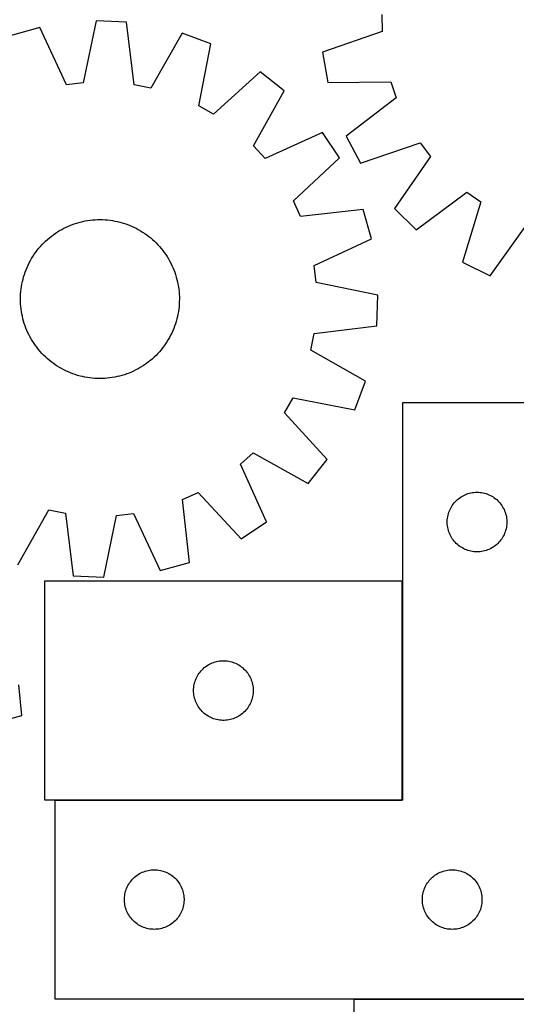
# Model space of a CAD drawing. Header units: millimetres. Extents: x 7 to 1493, y 7 to 2993.
# Tile 6 of 15: x 294 to 544, y 2111 to 2606. Entities that reach past the tile are written whole.
import ezdxf

# ---------------------------------------------------------------- set-up
doc = ezdxf.new("R2010")
doc.units = ezdxf.units.MM
doc.layers.add('COMMON', color=5, linetype='CONTINUOUS', true_color=0x0000ff)
doc.layers.add('CUT', color=7, linetype='CONTINUOUS', true_color=0x000000)

msp = doc.modelspace()

# ---------------------------------------------------------------- linework, layer by layer
at = {"layer": 'COMMON'}
for p, q in [((486.397864, 2213.687125), (486.397864, 2323.687125)), ((311.497864, 2213.587124), (486.297863, 2213.587124))]:
    msp.add_line(p, q, dxfattribs=at)
at = {"layer": 'CUT'}
for p, q in [((476.058755, 2608.955542), (476.18871, 2600.382183)), ((303.841829, 2602.400347), (289.026058, 2598.250232)), ((317.248165, 2573.603734), (303.841829, 2602.400347)), ((332.188766, 2605.704436), (325.76485, 2574.59643)), ((347.561858, 2605.073104), (332.188766, 2605.704436)), ((351.413399, 2573.543112), (347.561858, 2605.073104)), ((375.542417, 2599.455795), (359.820007, 2571.855422)), ((389.968004, 2594.104816), (375.542417, 2599.455795)), ((476.18871, 2600.382183), (446.188378, 2589.94404)), ((383.887733, 2562.92782), (389.968004, 2594.104816)), ((446.188378, 2589.94404), (448.825334, 2574.785642)), ((414.843253, 2580.115969), (391.361368, 2558.724946)), ((426.909258, 2570.569134), (414.843253, 2580.115969)), ((325.76485, 2574.59643), (317.248165, 2573.603734)), ((359.820007, 2571.855422), (351.413399, 2573.543112)), ((448.825334, 2574.785642), (480.588221, 2575.091833)), ((480.588221, 2575.091833), (483.36113, 2566.978243)), ((411.492355, 2542.796956), (426.909258, 2570.569134)), ((483.36113, 2566.978243), (458.054682, 2547.780366)), ((391.361368, 2558.724946), (383.887733, 2562.92782)), ((446.244234, 2549.578075), (417.301445, 2536.490305)), ((454.769553, 2536.769895), (446.244234, 2549.578075)), ((458.054682, 2547.780366), (465.246779, 2534.178738)), ((417.301445, 2536.490305), (411.492355, 2542.796956)), ((465.246779, 2534.178738), (495.360461, 2544.285214)), ((495.360461, 2544.285214), (500.504891, 2537.425607)), ((500.504891, 2537.425607), (482.369499, 2511.347219)), ((431.525132, 2515.121069), (454.769553, 2536.769895)), ((493.412724, 2500.633781), (518.929465, 2519.551251)), ((518.929465, 2519.551251), (525.941844, 2514.617093)), ((435.101042, 2507.32798), (431.525132, 2515.121069)), ((525.941844, 2514.617093), (516.752726, 2484.210928)), ((466.671614, 2510.831376), (435.101042, 2507.32798)), ((470.821728, 2496.015604), (466.671614, 2510.831376)), ((482.369499, 2511.347219), (493.412724, 2500.633781)), ((318.318654, 2502.456341), (319.480439, 2502.935154)), ((319.480439, 2502.935154), (320.65669, 2503.377239)), ((320.65669, 2503.377239), (321.846248, 2503.782159)), ((321.846248, 2503.782159), (323.047937, 2504.149514)), ((323.047937, 2504.149514), (324.260572, 2504.478942)), ((324.260572, 2504.478942), (325.482957, 2504.770118)), ((325.482957, 2504.770118), (326.713884, 2505.022753)), ((326.713884, 2505.022753), (327.952139, 2505.2366)), ((327.952139, 2505.2366), (329.196501, 2505.411447)), ((329.196501, 2505.411447), (330.44574, 2505.547121)), ((330.44574, 2505.547121), (331.698625, 2505.643489)), ((331.698625, 2505.643489), (332.953918, 2505.700455)), ((332.953918, 2505.700455), (334.210382, 2505.717963)), ((334.210382, 2505.717963), (335.466775, 2505.695996)), ((335.466775, 2505.695996), (336.721859, 2505.634576)), ((336.721859, 2505.634576), (337.974393, 2505.533763)), ((337.974393, 2505.533763), (339.223144, 2505.393656)), ((339.223144, 2505.393656), (340.466877, 2505.214395)), ((340.466877, 2505.214395), (341.704365, 2504.996155)), ((341.704365, 2504.996155), (342.934388, 2504.739152)), ((342.934388, 2504.739152), (344.155732, 2504.443641)), ((344.155732, 2504.443641), (345.36719, 2504.109912)), ((345.36719, 2504.109912), (346.567568, 2503.738295)), ((346.567568, 2503.738295), (347.755681, 2503.329156)), ((347.755681, 2503.329156), (348.930357, 2502.8829)), ((348.930357, 2502.8829), (350.090435, 2502.399966)), ((530.566091, 2477.434388), (548.988134, 2503.311078)), ((309.679245, 2497.367677), (310.685454, 2498.120373)), ((310.685454, 2498.120373), (311.714809, 2498.84109)), ((311.714809, 2498.84109), (312.766295, 2499.52912)), ((312.766295, 2499.52912), (313.838873, 2500.183782)), ((313.838873, 2500.183782), (314.931486, 2500.80443)), ((314.931486, 2500.80443), (316.043055, 2501.390453)), ((316.043055, 2501.390453), (317.172482, 2501.941271)), ((317.172482, 2501.941271), (318.318654, 2502.456341)), ((350.090435, 2502.399966), (351.234772, 2501.880832)), ((351.234772, 2501.880832), (352.362237, 2501.326009)), ((352.362237, 2501.326009), (353.471719, 2500.736046)), ((353.471719, 2500.736046), (354.562123, 2500.111524)), ((354.562123, 2500.111524), (355.632371, 2499.45306)), ((355.632371, 2499.45306), (356.681409, 2498.761303)), ((356.681409, 2498.761303), (357.7082, 2498.036937)), ((357.7082, 2498.036937), (358.711732, 2497.280676)), ((304.181948, 2492.223698), (305.029294, 2493.151605)), ((305.029294, 2493.151605), (305.905367, 2494.052439)), ((305.905367, 2494.052439), (306.809304, 2494.925311)), ((306.809304, 2494.925311), (307.740213, 2495.769358)), ((307.740213, 2495.769358), (308.697175, 2496.583748)), ((308.697175, 2496.583748), (309.679245, 2497.367677)), ((358.711732, 2497.280676), (359.691014, 2496.493266)), ((359.691014, 2496.493266), (360.645079, 2495.675485)), ((360.645079, 2495.675485), (361.572987, 2494.82814)), ((361.572987, 2494.82814), (362.473821, 2493.952066)), ((362.473821, 2493.952066), (363.346692, 2493.048129)), ((363.346692, 2493.048129), (364.190739, 2492.11722)), ((442.025115, 2482.609268), (470.821728, 2496.015604)), ((300.404374, 2487.21099), (301.09613, 2488.260027)), ((301.09613, 2488.260027), (301.820496, 2489.286819)), ((301.820496, 2489.286819), (302.576757, 2490.29035)), ((302.576757, 2490.29035), (303.364167, 2491.269632)), ((303.364167, 2491.269632), (304.181948, 2492.223698)), ((364.190739, 2492.11722), (365.005129, 2491.160259)), ((365.005129, 2491.160259), (365.789059, 2490.178189)), ((365.789059, 2490.178189), (366.541754, 2489.17198)), ((366.541754, 2489.17198), (367.262472, 2488.142624)), ((367.262472, 2488.142624), (367.950501, 2487.091138)), ((297.457467, 2481.669054), (297.976602, 2482.81339)), ((297.976602, 2482.81339), (298.531424, 2483.940856)), ((298.531424, 2483.940856), (299.121388, 2485.050338)), ((299.121388, 2485.050338), (299.745909, 2486.140741)), ((299.745909, 2486.140741), (300.404374, 2487.21099)), ((367.950501, 2487.091138), (368.605163, 2486.01856)), ((368.605163, 2486.01856), (369.225812, 2484.925947)), ((369.225812, 2484.925947), (369.811834, 2483.814379)), ((369.811834, 2483.814379), (370.362652, 2482.684951)), ((516.752726, 2484.210928), (530.566091, 2477.434388)), ((295.747522, 2476.945809), (296.119139, 2478.146187)), ((296.119139, 2478.146187), (296.528278, 2479.3343)), ((296.528278, 2479.3343), (296.974534, 2480.508975)), ((296.974534, 2480.508975), (297.457467, 2481.669054)), ((370.362652, 2482.684951), (370.877722, 2481.53878)), ((370.877722, 2481.53878), (371.356536, 2480.376995)), ((371.356536, 2480.376995), (371.798621, 2479.200743)), ((371.798621, 2479.200743), (372.20354, 2478.011186)), ((372.20354, 2478.011186), (372.570896, 2476.809496)), ((443.017811, 2474.092583), (442.025115, 2482.609268)), ((294.643039, 2472.045495), (294.861279, 2473.282984)), ((294.861279, 2473.282984), (295.118281, 2474.513007)), ((295.118281, 2474.513007), (295.413793, 2475.73435)), ((295.413793, 2475.73435), (295.747522, 2476.945809)), ((372.570896, 2476.809496), (372.900323, 2475.596861)), ((372.900323, 2475.596861), (373.191499, 2474.374477)), ((373.191499, 2474.374477), (373.444135, 2473.14355)), ((373.444135, 2473.14355), (373.657982, 2471.905294)), ((474.125817, 2467.668667), (443.017811, 2474.092583)), ((294.161437, 2467.045394), (294.222858, 2468.300477)), ((294.222858, 2468.300477), (294.323671, 2469.553012)), ((294.323671, 2469.553012), (294.463777, 2470.801762)), ((294.463777, 2470.801762), (294.643039, 2472.045495)), ((373.657982, 2471.905294), (373.832828, 2470.660933)), ((373.832828, 2470.660933), (373.968503, 2469.411693)), ((373.968503, 2469.411693), (374.06487, 2468.158809)), ((374.06487, 2468.158809), (374.121836, 2466.903515)), ((294.13947, 2465.789), (294.161437, 2467.045394)), ((294.156979, 2464.532537), (294.13947, 2465.789)), ((294.213945, 2463.277244), (294.156979, 2464.532537)), ((294.310312, 2462.024359), (294.213945, 2463.277244)), ((374.055957, 2463.135575), (373.955144, 2461.88304)), ((374.117378, 2464.390658), (374.055957, 2463.135575)), ((374.139344, 2465.647052), (374.117378, 2464.390658)), ((374.121836, 2466.903515), (374.139344, 2465.647052)), ((473.494486, 2452.295575), (474.125817, 2467.668667)), ((294.445986, 2460.775119), (294.310312, 2462.024359)), ((294.620833, 2459.530758), (294.445986, 2460.775119)), ((294.83468, 2458.292502), (294.620833, 2459.530758)), ((295.087316, 2457.061575), (294.83468, 2458.292502)), ((373.417536, 2458.153068), (373.160534, 2456.923045)), ((373.635776, 2459.390557), (373.417536, 2458.153068)), ((373.815038, 2460.63429), (373.635776, 2459.390557)), ((373.955144, 2461.88304), (373.815038, 2460.63429)), ((295.378491, 2455.839191), (295.087316, 2457.061575)), ((295.707919, 2454.626556), (295.378491, 2455.839191)), ((296.075274, 2453.424866), (295.707919, 2454.626556)), ((296.480194, 2452.235309), (296.075274, 2453.424866)), ((372.159676, 2453.289865), (371.750537, 2452.101752)), ((372.531293, 2454.490243), (372.159676, 2453.289865)), ((372.865022, 2455.701702), (372.531293, 2454.490243)), ((373.160534, 2456.923045), (372.865022, 2455.701702)), ((296.922279, 2451.059057), (296.480194, 2452.235309)), ((297.401093, 2449.897272), (296.922279, 2451.059057)), ((297.916163, 2448.751101), (297.401093, 2449.897272)), ((298.466981, 2447.621673), (297.916163, 2448.751101)), ((370.302213, 2448.622662), (369.747391, 2447.495196)), ((370.821347, 2449.766998), (370.302213, 2448.622662)), ((371.304281, 2450.927077), (370.821347, 2449.766998)), ((371.750537, 2452.101752), (371.304281, 2450.927077)), ((440.276803, 2440.037426), (441.964494, 2448.444035)), ((441.964494, 2448.444035), (473.494486, 2452.295575)), ((299.053003, 2446.510105), (298.466981, 2447.621673)), ((299.673652, 2445.417492), (299.053003, 2446.510105)), ((300.328314, 2444.344914), (299.673652, 2445.417492)), ((301.016343, 2443.293428), (300.328314, 2444.344914)), ((301.737061, 2442.264072), (301.016343, 2443.293428)), ((367.182685, 2443.176025), (366.458319, 2442.149233)), ((367.874441, 2444.225062), (367.182685, 2443.176025)), ((368.532905, 2445.295311), (367.874441, 2444.225062)), ((369.157427, 2446.385714), (368.532905, 2445.295311)), ((369.747391, 2447.495196), (369.157427, 2446.385714)), ((302.489756, 2441.257863), (301.737061, 2442.264072)), ((303.273685, 2440.275793), (302.489756, 2441.257863)), ((304.088076, 2439.318832), (303.273685, 2440.275793)), ((304.932123, 2438.387923), (304.088076, 2439.318832)), ((305.804994, 2437.483986), (304.932123, 2438.387923)), ((363.249521, 2438.284447), (362.373448, 2437.383613)), ((364.096867, 2439.212354), (363.249521, 2438.284447)), ((364.914648, 2440.16642), (364.096867, 2439.212354)), ((365.702057, 2441.145702), (364.914648, 2440.16642)), ((366.458319, 2442.149233), (365.702057, 2441.145702)), ((467.877176, 2424.315016), (440.276803, 2440.037426)), ((306.705828, 2436.607912), (305.804994, 2437.483986)), ((307.633736, 2435.760567), (306.705828, 2436.607912)), ((308.587801, 2434.942786), (307.633736, 2435.760567)), ((309.567083, 2434.155376), (308.587801, 2434.942786)), ((310.570615, 2433.399115), (309.567083, 2434.155376)), ((311.597406, 2432.674749), (310.570615, 2433.399115)), ((357.593361, 2433.31568), (356.564006, 2432.594962)), ((358.59957, 2434.068375), (357.593361, 2433.31568)), ((359.58164, 2434.852304), (358.59957, 2434.068375)), ((360.538602, 2435.666694), (359.58164, 2434.852304)), ((361.46951, 2436.510742), (360.538602, 2435.666694)), ((362.373448, 2437.383613), (361.46951, 2436.510742)), ((312.646444, 2431.982992), (311.597406, 2432.674749)), ((313.716692, 2431.324528), (312.646444, 2431.982992)), ((314.807095, 2430.700006), (313.716692, 2431.324528)), ((315.916577, 2430.110043), (314.807095, 2430.700006)), ((317.044043, 2429.55522), (315.916577, 2430.110043)), ((318.18838, 2429.036086), (317.044043, 2429.55522)), ((319.348458, 2428.553153), (318.18838, 2429.036086)), ((320.523134, 2428.106896), (319.348458, 2428.553153)), ((348.798376, 2428.500898), (347.622124, 2428.058813)), ((349.960161, 2428.979711), (348.798376, 2428.500898)), ((351.106333, 2429.494781), (349.960161, 2428.979711)), ((352.23576, 2430.045599), (351.106333, 2429.494781)), ((353.347329, 2430.631622), (352.23576, 2430.045599)), ((354.439941, 2431.25227), (353.347329, 2430.631622)), ((355.51252, 2431.906932), (354.439941, 2431.25227)), ((356.564006, 2432.594962), (355.51252, 2431.906932)), ((321.711246, 2427.697758), (320.523134, 2428.106896)), ((322.911625, 2427.32614), (321.711246, 2427.697758)), ((324.123083, 2426.992411), (322.911625, 2427.32614)), ((325.344426, 2426.6969), (324.123083, 2426.992411)), ((326.574449, 2426.439897), (325.344426, 2426.6969)), ((327.811938, 2426.221657), (326.574449, 2426.439897)), ((329.055671, 2426.042396), (327.811938, 2426.221657)), ((330.304421, 2425.902289), (329.055671, 2426.042396)), ((331.556956, 2425.801476), (330.304421, 2425.902289)), ((332.81204, 2425.740056), (331.556956, 2425.801476)), ((334.068433, 2425.718089), (332.81204, 2425.740056)), ((335.324896, 2425.735597), (334.068433, 2425.718089)), ((336.58019, 2425.792563), (335.324896, 2425.735597)), ((337.833075, 2425.888931), (336.58019, 2425.792563)), ((339.082314, 2426.024605), (337.833075, 2425.888931)), ((340.326676, 2426.199452), (339.082314, 2426.024605)), ((341.564931, 2426.413299), (340.326676, 2426.199452)), ((342.795858, 2426.665934), (341.564931, 2426.413299)), ((344.018243, 2426.95711), (342.795858, 2426.665934)), ((345.230878, 2427.286538), (344.018243, 2426.95711)), ((346.432567, 2427.653893), (345.230878, 2427.286538)), ((347.622124, 2428.058813), (346.432567, 2427.653893)), ((462.526197, 2409.889429), (467.877176, 2424.315016)), ((427.146327, 2408.496065), (431.349201, 2415.9697)), ((431.349201, 2415.9697), (462.526197, 2409.889429)), ((561.497864, 2413.487124), (486.497864, 2413.487124)), ((486.497864, 2413.487124), (486.497864, 2213.487124)), ((448.53735, 2385.014181), (427.146327, 2408.496065)), ((404.911686, 2382.555988), (411.218337, 2388.365078)), ((411.218337, 2388.365078), (438.990515, 2372.948175)), ((438.990515, 2372.948175), (448.53735, 2385.014181)), ((417.999457, 2353.6132), (404.911686, 2382.555988)), ((375.749362, 2364.756391), (383.54245, 2368.332302)), ((379.252757, 2333.18582), (375.749362, 2364.756391)), ((383.54245, 2368.332302), (405.191276, 2345.087881)), ((512.989583, 2363.676224), (513.528701, 2364.229406)), ((513.528701, 2364.229406), (514.095582, 2364.754103)), ((514.095582, 2364.754103), (514.688721, 2365.248921)), ((514.688721, 2365.248921), (515.306547, 2365.712549)), ((515.306547, 2365.712549), (515.947421, 2366.143757)), ((515.947421, 2366.143757), (516.609643, 2366.541402)), ((516.609643, 2366.541402), (517.291457, 2366.90443)), ((517.291457, 2366.90443), (517.991055, 2367.231877)), ((517.991055, 2367.231877), (518.706582, 2367.522876)), ((518.706582, 2367.522876), (519.436141, 2367.776654)), ((519.436141, 2367.776654), (520.177797, 2367.992539)), ((520.177797, 2367.992539), (520.929583, 2368.169959)), ((520.929583, 2368.169959), (521.689505, 2368.308442)), ((521.689505, 2368.308442), (522.455549, 2368.407622)), ((522.455549, 2368.407622), (523.225682, 2368.467235)), ((523.225682, 2368.467235), (523.997864, 2368.487124)), ((523.997864, 2368.487124), (524.770045, 2368.467235)), ((524.770045, 2368.467235), (525.540179, 2368.407622)), ((525.540179, 2368.407622), (526.306222, 2368.308442)), ((526.306222, 2368.308442), (527.066145, 2368.169959)), ((527.066145, 2368.169959), (527.817931, 2367.992539)), ((527.817931, 2367.992539), (528.559586, 2367.776654)), ((528.559586, 2367.776654), (529.289145, 2367.522876)), ((529.289145, 2367.522876), (530.004672, 2367.231877)), ((530.004672, 2367.231877), (530.704271, 2366.90443)), ((530.704271, 2366.90443), (531.386085, 2366.541402)), ((531.386085, 2366.541402), (532.048307, 2366.143757)), ((532.048307, 2366.143757), (532.68918, 2365.712549)), ((532.68918, 2365.712549), (533.307006, 2365.248921)), ((533.307006, 2365.248921), (533.900146, 2364.754103)), ((533.900146, 2364.754103), (534.467026, 2364.229406)), ((534.467026, 2364.229406), (535.006144, 2363.676224)), ((292.736398, 2331.980257), (308.458807, 2359.58063)), ((308.458807, 2359.58063), (316.865416, 2357.89294)), ((509.830525, 2358.415259), (510.103004, 2359.138042)), ((510.103004, 2359.138042), (510.41233, 2359.845839)), ((510.41233, 2359.845839), (510.757682, 2360.536775)), ((510.757682, 2360.536775), (511.138144, 2361.209016)), ((511.138144, 2361.209016), (511.552708, 2361.860779)), ((511.552708, 2361.860779), (512.000275, 2362.490338)), ((512.000275, 2362.490338), (512.479657, 2363.096021)), ((512.479657, 2363.096021), (512.989583, 2363.676224)), ((535.006144, 2363.676224), (535.51607, 2363.096021)), ((535.51607, 2363.096021), (535.995452, 2362.490338)), ((535.995452, 2362.490338), (536.443019, 2361.860779)), ((536.443019, 2361.860779), (536.857583, 2361.209016)), ((536.857583, 2361.209016), (537.238046, 2360.536775)), ((537.238046, 2360.536775), (537.583398, 2359.845839)), ((537.583398, 2359.845839), (537.892723, 2359.138042)), ((537.892723, 2359.138042), (538.165202, 2358.415259)), ((316.865416, 2357.89294), (320.716956, 2326.362948)), ((336.090049, 2325.731616), (342.513964, 2356.839622)), ((342.513964, 2356.839622), (351.03065, 2357.832318)), ((351.03065, 2357.832318), (364.436985, 2329.035705)), ((509.002837, 2353.873342), (509.042601, 2354.644756)), ((509.002837, 2353.100905), (509.002837, 2353.873342)), ((509.042601, 2354.644756), (509.122024, 2355.413099)), ((509.122024, 2355.413099), (509.240894, 2356.176335)), ((509.240894, 2356.176335), (509.398898, 2356.93244)), ((509.398898, 2356.93244), (509.595616, 2357.679408)), ((509.595616, 2357.679408), (509.830525, 2358.415259)), ((538.165202, 2358.415259), (538.400112, 2357.679408)), ((538.400112, 2357.679408), (538.596829, 2356.93244)), ((538.596829, 2356.93244), (538.754833, 2356.176335)), ((538.754833, 2356.176335), (538.873704, 2355.413099)), ((538.873704, 2355.413099), (538.953127, 2354.644756)), ((538.953127, 2354.644756), (538.992891, 2353.873342)), ((538.992891, 2353.873342), (538.992891, 2353.100905)), ((405.191276, 2345.087881), (417.999457, 2353.6132)), ((509.042601, 2352.329492), (509.002837, 2353.100905)), ((509.122024, 2351.561148), (509.042601, 2352.329492)), ((509.240894, 2350.797912), (509.122024, 2351.561148)), ((509.398898, 2350.041807), (509.240894, 2350.797912)), ((509.595616, 2349.294839), (509.398898, 2350.041807)), ((509.830525, 2348.558988), (509.595616, 2349.294839)), ((538.400112, 2349.294839), (538.165202, 2348.558988)), ((538.596829, 2350.041807), (538.400112, 2349.294839)), ((538.754833, 2350.797912), (538.596829, 2350.041807)), ((538.873704, 2351.561148), (538.754833, 2350.797912)), ((538.953127, 2352.329492), (538.873704, 2351.561148)), ((538.992891, 2353.100905), (538.953127, 2352.329492)), ((510.103004, 2347.836205), (509.830525, 2348.558988)), ((510.41233, 2347.128408), (510.103004, 2347.836205)), ((510.757682, 2346.437472), (510.41233, 2347.128408)), ((511.138144, 2345.765232), (510.757682, 2346.437472)), ((511.552708, 2345.113468), (511.138144, 2345.765232)), ((512.000275, 2344.483909), (511.552708, 2345.113468)), ((512.479657, 2343.878226), (512.000275, 2344.483909)), ((535.995452, 2344.483909), (535.51607, 2343.878226)), ((536.443019, 2345.113468), (535.995452, 2344.483909)), ((536.857583, 2345.765232), (536.443019, 2345.113468)), ((537.238046, 2346.437472), (536.857583, 2345.765232)), ((537.583398, 2347.128408), (537.238046, 2346.437472)), ((537.892723, 2347.836205), (537.583398, 2347.128408)), ((538.165202, 2348.558988), (537.892723, 2347.836205)), ((512.989583, 2343.298023), (512.479657, 2343.878226)), ((513.528701, 2342.744841), (512.989583, 2343.298023)), ((514.095582, 2342.220145), (513.528701, 2342.744841)), ((514.688721, 2341.725326), (514.095582, 2342.220145)), ((515.306547, 2341.261699), (514.688721, 2341.725326)), ((515.947421, 2340.83049), (515.306547, 2341.261699)), ((516.609643, 2340.432845), (515.947421, 2340.83049)), ((517.291457, 2340.069817), (516.609643, 2340.432845)), ((517.991055, 2339.74237), (517.291457, 2340.069817)), ((518.706582, 2339.451371), (517.991055, 2339.74237)), ((519.436141, 2339.197593), (518.706582, 2339.451371)), ((520.177797, 2338.981708), (519.436141, 2339.197593)), ((528.559586, 2339.197593), (527.817931, 2338.981708)), ((529.289145, 2339.451371), (528.559586, 2339.197593)), ((530.004672, 2339.74237), (529.289145, 2339.451371)), ((530.704271, 2340.069817), (530.004672, 2339.74237)), ((531.386085, 2340.432845), (530.704271, 2340.069817)), ((532.048307, 2340.83049), (531.386085, 2340.432845)), ((532.68918, 2341.261699), (532.048307, 2340.83049)), ((533.307006, 2341.725326), (532.68918, 2341.261699)), ((533.900146, 2342.220145), (533.307006, 2341.725326)), ((534.467026, 2342.744841), (533.900146, 2342.220145)), ((535.006144, 2343.298023), (534.467026, 2342.744841)), ((535.51607, 2343.878226), (535.006144, 2343.298023)), ((520.929583, 2338.804288), (520.177797, 2338.981708)), ((521.689505, 2338.665805), (520.929583, 2338.804288)), ((522.455549, 2338.566625), (521.689505, 2338.665805)), ((523.225682, 2338.507012), (522.455549, 2338.566625)), ((523.997864, 2338.487124), (523.225682, 2338.507012)), ((524.770045, 2338.507012), (523.997864, 2338.487124)), ((525.540179, 2338.566625), (524.770045, 2338.507012)), ((526.306222, 2338.665805), (525.540179, 2338.566625)), ((527.066145, 2338.804288), (526.306222, 2338.665805)), ((527.817931, 2338.981708), (527.066145, 2338.804288)), ((364.436985, 2329.035705), (379.252757, 2333.18582)), ((320.716956, 2326.362948), (336.090049, 2325.731616)), ((486.297863, 2323.687125), (306.297863, 2323.687125)), ((306.297863, 2323.687125), (306.297863, 2213.687125)), ((486.297863, 2213.687125), (486.297863, 2323.687125)), ((385.55558, 2279.156287), (386.108763, 2279.695405)), ((386.108763, 2279.695405), (386.688965, 2280.205331)), ((386.688965, 2280.205331), (387.294648, 2280.684713)), ((387.294648, 2280.684713), (387.924207, 2281.13228)), ((387.924207, 2281.13228), (388.575971, 2281.546844)), ((388.575971, 2281.546844), (389.248212, 2281.927307)), ((389.248212, 2281.927307), (389.939147, 2282.272659)), ((389.939147, 2282.272659), (390.646944, 2282.581984)), ((390.646944, 2282.581984), (391.369727, 2282.854463)), ((391.369727, 2282.854463), (392.105578, 2283.089373)), ((392.105578, 2283.089373), (392.852547, 2283.28609)), ((392.852547, 2283.28609), (393.608651, 2283.444094)), ((393.608651, 2283.444094), (394.371887, 2283.562965)), ((394.371887, 2283.562965), (395.140231, 2283.642387)), ((395.140231, 2283.642387), (395.911644, 2283.682152)), ((395.911644, 2283.682152), (396.684081, 2283.682152)), ((396.684081, 2283.682152), (397.455495, 2283.642387)), ((397.455495, 2283.642387), (398.223838, 2283.562965)), ((398.223838, 2283.562965), (398.987074, 2283.444094)), ((398.987074, 2283.444094), (399.743179, 2283.28609)), ((399.743179, 2283.28609), (400.490147, 2283.089373)), ((400.490147, 2283.089373), (401.225998, 2282.854463)), ((401.225998, 2282.854463), (401.948781, 2282.581984)), ((401.948781, 2282.581984), (402.656579, 2282.272659)), ((402.656579, 2282.272659), (403.347514, 2281.927307)), ((403.347514, 2281.927307), (404.019755, 2281.546844)), ((404.019755, 2281.546844), (404.671519, 2281.13228)), ((404.671519, 2281.13228), (405.301077, 2280.684713)), ((405.301077, 2280.684713), (405.90676, 2280.205331)), ((405.90676, 2280.205331), (406.486963, 2279.695405)), ((406.486963, 2279.695405), (407.040146, 2279.156287)), ((382.26211, 2273.978406), (382.553109, 2274.693933)), ((382.553109, 2274.693933), (382.880556, 2275.393531)), ((382.880556, 2275.393531), (383.243584, 2276.075346)), ((383.243584, 2276.075346), (383.641229, 2276.737567)), ((383.641229, 2276.737567), (384.072438, 2277.378441)), ((384.072438, 2277.378441), (384.536066, 2277.996267)), ((384.536066, 2277.996267), (385.030884, 2278.589406)), ((385.030884, 2278.589406), (385.55558, 2279.156287)), ((407.040146, 2279.156287), (407.564842, 2278.589406)), ((407.564842, 2278.589406), (408.05966, 2277.996267)), ((408.05966, 2277.996267), (408.523288, 2277.378441)), ((408.523288, 2277.378441), (408.954496, 2276.737567)), ((408.954496, 2276.737567), (409.352141, 2276.075346)), ((409.352141, 2276.075346), (409.715169, 2275.393531)), ((409.715169, 2275.393531), (410.042616, 2274.693933)), ((410.042616, 2274.693933), (410.333615, 2273.978406)), ((294.864944, 2256.175624), (293.269151, 2271.478695)), ((381.317751, 2269.459306), (381.377365, 2270.22944)), ((381.377365, 2270.22944), (381.476544, 2270.995483)), ((381.476544, 2270.995483), (381.615027, 2271.755406)), ((381.615027, 2271.755406), (381.792447, 2272.507191)), ((381.792447, 2272.507191), (382.008332, 2273.248847)), ((382.008332, 2273.248847), (382.26211, 2273.978406)), ((410.333615, 2273.978406), (410.587393, 2273.248847)), ((410.587393, 2273.248847), (410.803279, 2272.507191)), ((410.803279, 2272.507191), (410.980698, 2271.755406)), ((410.980698, 2271.755406), (411.119181, 2270.995483)), ((411.119181, 2270.995483), (411.218361, 2270.22944)), ((411.218361, 2270.22944), (411.277974, 2269.459306)), ((381.297863, 2268.687125), (381.317751, 2269.459306)), ((381.317751, 2267.914943), (381.297863, 2268.687125)), ((381.377365, 2267.14481), (381.317751, 2267.914943)), ((381.476544, 2266.378766), (381.377365, 2267.14481)), ((381.615027, 2265.618844), (381.476544, 2266.378766)), ((381.792447, 2264.867058), (381.615027, 2265.618844)), ((382.008332, 2264.125402), (381.792447, 2264.867058)), ((410.803279, 2264.867058), (410.587393, 2264.125402)), ((410.980698, 2265.618844), (410.803279, 2264.867058)), ((411.119181, 2266.378766), (410.980698, 2265.618844)), ((411.218361, 2267.14481), (411.119181, 2266.378766)), ((411.277974, 2267.914943), (411.218361, 2267.14481)), ((411.277974, 2269.459306), (411.297863, 2268.687125)), ((411.297863, 2268.687125), (411.277974, 2267.914943)), ((382.26211, 2263.395843), (382.008332, 2264.125402)), ((382.553109, 2262.680316), (382.26211, 2263.395843)), ((382.880556, 2261.980718), (382.553109, 2262.680316)), ((383.243584, 2261.298904), (382.880556, 2261.980718)), ((383.641229, 2260.636682), (383.243584, 2261.298904)), ((384.072438, 2259.995808), (383.641229, 2260.636682)), ((384.536066, 2259.377982), (384.072438, 2259.995808)), ((408.523288, 2259.995808), (408.05966, 2259.377982)), ((408.954496, 2260.636682), (408.523288, 2259.995808)), ((409.352141, 2261.298904), (408.954496, 2260.636682)), ((409.715169, 2261.980718), (409.352141, 2261.298904)), ((410.042616, 2262.680316), (409.715169, 2261.980718)), ((410.333615, 2263.395843), (410.042616, 2262.680316)), ((410.587393, 2264.125402), (410.333615, 2263.395843)), ((264.221914, 2247.81025), (294.864944, 2256.175624)), ((385.030884, 2258.784843), (384.536066, 2259.377982)), ((385.55558, 2258.217962), (385.030884, 2258.784843)), ((386.108763, 2257.678844), (385.55558, 2258.217962)), ((386.688965, 2257.168918), (386.108763, 2257.678844)), ((387.294648, 2256.689536), (386.688965, 2257.168918)), ((387.924207, 2256.241969), (387.294648, 2256.689536)), ((388.575971, 2255.827405), (387.924207, 2256.241969)), ((389.248212, 2255.446943), (388.575971, 2255.827405)), ((389.939147, 2255.101591), (389.248212, 2255.446943)), ((390.646944, 2254.792265), (389.939147, 2255.101591)), ((391.369727, 2254.519786), (390.646944, 2254.792265)), ((401.948781, 2254.792265), (401.225998, 2254.519786)), ((402.656579, 2255.101591), (401.948781, 2254.792265)), ((403.347514, 2255.446943), (402.656579, 2255.101591)), ((404.019755, 2255.827405), (403.347514, 2255.446943)), ((404.671519, 2256.241969), (404.019755, 2255.827405)), ((405.301077, 2256.689536), (404.671519, 2256.241969)), ((405.90676, 2257.168918), (405.301077, 2256.689536)), ((406.486963, 2257.678844), (405.90676, 2257.168918)), ((407.040146, 2258.217962), (406.486963, 2257.678844)), ((407.564842, 2258.784843), (407.040146, 2258.217962)), ((408.05966, 2259.377982), (407.564842, 2258.784843)), ((392.105578, 2254.284876), (391.369727, 2254.519786)), ((392.852547, 2254.088159), (392.105578, 2254.284876)), ((393.608651, 2253.930155), (392.852547, 2254.088159)), ((394.371887, 2253.811284), (393.608651, 2253.930155)), ((395.140231, 2253.731862), (394.371887, 2253.811284)), ((395.911644, 2253.692098), (395.140231, 2253.731862)), ((396.684081, 2253.692098), (395.911644, 2253.692098)), ((397.455495, 2253.731862), (396.684081, 2253.692098)), ((398.223838, 2253.811284), (397.455495, 2253.731862)), ((398.987074, 2253.930155), (398.223838, 2253.811284)), ((399.743179, 2254.088159), (398.987074, 2253.930155)), ((400.490147, 2254.284876), (399.743179, 2254.088159)), ((401.225998, 2254.519786), (400.490147, 2254.284876)), ((306.297863, 2213.687125), (486.297863, 2213.687125)), ((486.497864, 2213.487124), (311.497864, 2213.487124)), ((311.497864, 2213.487124), (311.497864, 2113.487124)), ((352.188721, 2175.248921), (352.806547, 2175.712549)), ((352.806547, 2175.712549), (353.447421, 2176.143757)), ((353.447421, 2176.143757), (354.109643, 2176.541402)), ((354.109643, 2176.541402), (354.791457, 2176.90443)), ((354.791457, 2176.90443), (355.491055, 2177.231877)), ((355.491055, 2177.231877), (356.206582, 2177.522876)), ((356.206582, 2177.522876), (356.936141, 2177.776654)), ((356.936141, 2177.776654), (357.677797, 2177.992539)), ((357.677797, 2177.992539), (358.429583, 2178.169959)), ((358.429583, 2178.169959), (359.189505, 2178.308442)), ((359.189505, 2178.308442), (359.955549, 2178.407622)), ((359.955549, 2178.407622), (360.725682, 2178.467235)), ((360.725682, 2178.467235), (361.497864, 2178.487124)), ((361.497864, 2178.487124), (362.270045, 2178.467235)), ((362.270045, 2178.467235), (363.040179, 2178.407622)), ((363.040179, 2178.407622), (363.806222, 2178.308442)), ((363.806222, 2178.308442), (364.566145, 2178.169959)), ((364.566145, 2178.169959), (365.317931, 2177.992539)), ((365.317931, 2177.992539), (366.059586, 2177.776654)), ((366.059586, 2177.776654), (366.789145, 2177.522876)), ((366.789145, 2177.522876), (367.504672, 2177.231877)), ((367.504672, 2177.231877), (368.204271, 2176.90443)), ((368.204271, 2176.90443), (368.886085, 2176.541402)), ((368.886085, 2176.541402), (369.548307, 2176.143757)), ((369.548307, 2176.143757), (370.18918, 2175.712549)), ((370.18918, 2175.712549), (370.807006, 2175.248921)), ((502.188721, 2175.248921), (502.806547, 2175.712549)), ((502.806547, 2175.712549), (503.447421, 2176.143757)), ((503.447421, 2176.143757), (504.109643, 2176.541402)), ((504.109643, 2176.541402), (504.791457, 2176.90443)), ((504.791457, 2176.90443), (505.491055, 2177.231877)), ((505.491055, 2177.231877), (506.206582, 2177.522876)), ((506.206582, 2177.522876), (506.936141, 2177.776654)), ((506.936141, 2177.776654), (507.677797, 2177.992539)), ((507.677797, 2177.992539), (508.429583, 2178.169959)), ((508.429583, 2178.169959), (509.189505, 2178.308442)), ((509.189505, 2178.308442), (509.955549, 2178.407622)), ((509.955549, 2178.407622), (510.725682, 2178.467235)), ((510.725682, 2178.467235), (511.497864, 2178.487124)), ((511.497864, 2178.487124), (512.270045, 2178.467235)), ((512.270045, 2178.467235), (513.040179, 2178.407622)), ((513.040179, 2178.407622), (513.806222, 2178.308442)), ((513.806222, 2178.308442), (514.566145, 2178.169959)), ((514.566145, 2178.169959), (515.317931, 2177.992539)), ((515.317931, 2177.992539), (516.059586, 2177.776654)), ((516.059586, 2177.776654), (516.789145, 2177.522876)), ((516.789145, 2177.522876), (517.504672, 2177.231877)), ((517.504672, 2177.231877), (518.204271, 2176.90443)), ((518.204271, 2176.90443), (518.886085, 2176.541402)), ((518.886085, 2176.541402), (519.548307, 2176.143757)), ((519.548307, 2176.143757), (520.18918, 2175.712549)), ((520.18918, 2175.712549), (520.807006, 2175.248921)), ((347.91233, 2169.845839), (348.257682, 2170.536775)), ((348.257682, 2170.536775), (348.638144, 2171.209016)), ((348.638144, 2171.209016), (349.052708, 2171.860779)), ((349.052708, 2171.860779), (349.500275, 2172.490338)), ((349.500275, 2172.490338), (349.979657, 2173.096021)), ((349.979657, 2173.096021), (350.489583, 2173.676224)), ((350.489583, 2173.676224), (351.028701, 2174.229406)), ((351.028701, 2174.229406), (351.595582, 2174.754103)), ((351.595582, 2174.754103), (352.188721, 2175.248921)), ((370.807006, 2175.248921), (371.400146, 2174.754103)), ((371.400146, 2174.754103), (371.967026, 2174.229406)), ((371.967026, 2174.229406), (372.506144, 2173.676224)), ((372.506144, 2173.676224), (373.01607, 2173.096021)), ((373.01607, 2173.096021), (373.495452, 2172.490338)), ((373.495452, 2172.490338), (373.943019, 2171.860779)), ((373.943019, 2171.860779), (374.357583, 2171.209016)), ((374.357583, 2171.209016), (374.738046, 2170.536775)), ((374.738046, 2170.536775), (375.083398, 2169.845839)), ((497.91233, 2169.845839), (498.257682, 2170.536775)), ((498.257682, 2170.536775), (498.638144, 2171.209016)), ((498.638144, 2171.209016), (499.052708, 2171.860779)), ((499.052708, 2171.860779), (499.500275, 2172.490338)), ((499.500275, 2172.490338), (499.979657, 2173.096021)), ((499.979657, 2173.096021), (500.489583, 2173.676224)), ((500.489583, 2173.676224), (501.028701, 2174.229406)), ((501.028701, 2174.229406), (501.595582, 2174.754103)), ((501.595582, 2174.754103), (502.188721, 2175.248921)), ((520.807006, 2175.248921), (521.400146, 2174.754103)), ((521.400146, 2174.754103), (521.967026, 2174.229406)), ((521.967026, 2174.229406), (522.506144, 2173.676224)), ((522.506144, 2173.676224), (523.01607, 2173.096021)), ((523.01607, 2173.096021), (523.495452, 2172.490338)), ((523.495452, 2172.490338), (523.943019, 2171.860779)), ((523.943019, 2171.860779), (524.357583, 2171.209016)), ((524.357583, 2171.209016), (524.738046, 2170.536775)), ((524.738046, 2170.536775), (525.083398, 2169.845839)), ((346.622024, 2165.413099), (346.740894, 2166.176335)), ((346.740894, 2166.176335), (346.898898, 2166.93244)), ((346.898898, 2166.93244), (347.095616, 2167.679408)), ((347.095616, 2167.679408), (347.330525, 2168.415259)), ((347.330525, 2168.415259), (347.603004, 2169.138042)), ((347.603004, 2169.138042), (347.91233, 2169.845839)), ((375.083398, 2169.845839), (375.392723, 2169.138042)), ((375.392723, 2169.138042), (375.665202, 2168.415259)), ((375.665202, 2168.415259), (375.900112, 2167.679408)), ((375.900112, 2167.679408), (376.096829, 2166.93244)), ((376.096829, 2166.93244), (376.254833, 2166.176335)), ((376.254833, 2166.176335), (376.373704, 2165.413099)), ((496.622024, 2165.413099), (496.740894, 2166.176335)), ((496.740894, 2166.176335), (496.898898, 2166.93244)), ((496.898898, 2166.93244), (497.095616, 2167.679408)), ((497.095616, 2167.679408), (497.330525, 2168.415259)), ((497.330525, 2168.415259), (497.603004, 2169.138042)), ((497.603004, 2169.138042), (497.91233, 2169.845839)), ((525.083398, 2169.845839), (525.392723, 2169.138042)), ((525.392723, 2169.138042), (525.665202, 2168.415259)), ((525.665202, 2168.415259), (525.900112, 2167.679408)), ((525.900112, 2167.679408), (526.096829, 2166.93244)), ((526.096829, 2166.93244), (526.254833, 2166.176335)), ((526.254833, 2166.176335), (526.373704, 2165.413099)), ((346.502837, 2163.873342), (346.542601, 2164.644756)), ((346.502837, 2163.100905), (346.502837, 2163.873342)), ((346.542601, 2162.329492), (346.502837, 2163.100905)), ((346.542601, 2164.644756), (346.622024, 2165.413099)), ((346.622024, 2161.561148), (346.542601, 2162.329492)), ((346.740894, 2160.797912), (346.622024, 2161.561148)), ((346.898898, 2160.041807), (346.740894, 2160.797912)), ((376.254833, 2160.797912), (376.096829, 2160.041807)), ((376.373704, 2161.561148), (376.254833, 2160.797912)), ((376.373704, 2165.413099), (376.453127, 2164.644756)), ((376.453127, 2162.329492), (376.373704, 2161.561148)), ((376.453127, 2164.644756), (376.492891, 2163.873342)), ((376.492891, 2163.100905), (376.453127, 2162.329492)), ((376.492891, 2163.873342), (376.492891, 2163.100905)), ((496.502837, 2163.873342), (496.542601, 2164.644756)), ((496.502837, 2163.100905), (496.502837, 2163.873342)), ((496.542601, 2162.329492), (496.502837, 2163.100905)), ((496.542601, 2164.644756), (496.622024, 2165.413099)), ((496.622024, 2161.561148), (496.542601, 2162.329492)), ((496.740894, 2160.797912), (496.622024, 2161.561148)), ((496.898898, 2160.041807), (496.740894, 2160.797912)), ((526.254833, 2160.797912), (526.096829, 2160.041807)), ((526.373704, 2161.561148), (526.254833, 2160.797912)), ((526.373704, 2165.413099), (526.453127, 2164.644756)), ((526.453127, 2162.329492), (526.373704, 2161.561148)), ((526.453127, 2164.644756), (526.492891, 2163.873342)), ((526.492891, 2163.100905), (526.453127, 2162.329492)), ((526.492891, 2163.873342), (526.492891, 2163.100905)), ((347.095616, 2159.294839), (346.898898, 2160.041807)), ((347.330525, 2158.558988), (347.095616, 2159.294839)), ((347.603004, 2157.836205), (347.330525, 2158.558988)), ((347.91233, 2157.128408), (347.603004, 2157.836205)), ((348.257682, 2156.437472), (347.91233, 2157.128408)), ((348.638144, 2155.765232), (348.257682, 2156.437472)), ((349.052708, 2155.113468), (348.638144, 2155.765232)), ((374.357583, 2155.765232), (373.943019, 2155.113468)), ((374.738046, 2156.437472), (374.357583, 2155.765232)), ((375.083398, 2157.128408), (374.738046, 2156.437472)), ((375.392723, 2157.836205), (375.083398, 2157.128408)), ((375.665202, 2158.558988), (375.392723, 2157.836205)), ((375.900112, 2159.294839), (375.665202, 2158.558988)), ((376.096829, 2160.041807), (375.900112, 2159.294839)), ((497.095616, 2159.294839), (496.898898, 2160.041807)), ((497.330525, 2158.558988), (497.095616, 2159.294839)), ((497.603004, 2157.836205), (497.330525, 2158.558988)), ((497.91233, 2157.128408), (497.603004, 2157.836205)), ((498.257682, 2156.437472), (497.91233, 2157.128408)), ((498.638144, 2155.765232), (498.257682, 2156.437472)), ((499.052708, 2155.113468), (498.638144, 2155.765232)), ((524.357583, 2155.765232), (523.943019, 2155.113468)), ((524.738046, 2156.437472), (524.357583, 2155.765232)), ((525.083398, 2157.128408), (524.738046, 2156.437472)), ((525.392723, 2157.836205), (525.083398, 2157.128408)), ((525.665202, 2158.558988), (525.392723, 2157.836205)), ((525.900112, 2159.294839), (525.665202, 2158.558988)), ((526.096829, 2160.041807), (525.900112, 2159.294839)), ((349.500275, 2154.483909), (349.052708, 2155.113468)), ((349.979657, 2153.878226), (349.500275, 2154.483909)), ((350.489583, 2153.298023), (349.979657, 2153.878226)), ((351.028701, 2152.744841), (350.489583, 2153.298023)), ((351.595582, 2152.220145), (351.028701, 2152.744841)), ((352.188721, 2151.725326), (351.595582, 2152.220145)), ((352.806547, 2151.261699), (352.188721, 2151.725326)), ((353.447421, 2150.83049), (352.806547, 2151.261699)), ((354.109643, 2150.432845), (353.447421, 2150.83049)), ((369.548307, 2150.83049), (368.886085, 2150.432845)), ((370.18918, 2151.261699), (369.548307, 2150.83049)), ((370.807006, 2151.725326), (370.18918, 2151.261699)), ((371.400146, 2152.220145), (370.807006, 2151.725326)), ((371.967026, 2152.744841), (371.400146, 2152.220145)), ((372.506144, 2153.298023), (371.967026, 2152.744841)), ((373.01607, 2153.878226), (372.506144, 2153.298023)), ((373.495452, 2154.483909), (373.01607, 2153.878226)), ((373.943019, 2155.113468), (373.495452, 2154.483909)), ((499.500275, 2154.483909), (499.052708, 2155.113468)), ((499.979657, 2153.878226), (499.500275, 2154.483909)), ((500.489583, 2153.298023), (499.979657, 2153.878226)), ((501.028701, 2152.744841), (500.489583, 2153.298023)), ((501.595582, 2152.220145), (501.028701, 2152.744841)), ((502.188721, 2151.725326), (501.595582, 2152.220145)), ((502.806547, 2151.261699), (502.188721, 2151.725326)), ((503.447421, 2150.83049), (502.806547, 2151.261699)), ((504.109643, 2150.432845), (503.447421, 2150.83049)), ((519.548307, 2150.83049), (518.886085, 2150.432845)), ((520.18918, 2151.261699), (519.548307, 2150.83049)), ((520.807006, 2151.725326), (520.18918, 2151.261699)), ((521.400146, 2152.220145), (520.807006, 2151.725326)), ((521.967026, 2152.744841), (521.400146, 2152.220145)), ((522.506144, 2153.298023), (521.967026, 2152.744841)), ((523.01607, 2153.878226), (522.506144, 2153.298023)), ((523.495452, 2154.483909), (523.01607, 2153.878226)), ((523.943019, 2155.113468), (523.495452, 2154.483909)), ((354.791457, 2150.069817), (354.109643, 2150.432845)), ((355.491055, 2149.74237), (354.791457, 2150.069817)), ((356.206582, 2149.451371), (355.491055, 2149.74237)), ((356.936141, 2149.197593), (356.206582, 2149.451371)), ((357.677797, 2148.981708), (356.936141, 2149.197593)), ((358.429583, 2148.804288), (357.677797, 2148.981708)), ((359.189505, 2148.665805), (358.429583, 2148.804288)), ((359.955549, 2148.566625), (359.189505, 2148.665805)), ((360.725682, 2148.507012), (359.955549, 2148.566625)), ((361.497864, 2148.487124), (360.725682, 2148.507012)), ((362.270045, 2148.507012), (361.497864, 2148.487124)), ((363.040179, 2148.566625), (362.270045, 2148.507012)), ((363.806222, 2148.665805), (363.040179, 2148.566625)), ((364.566145, 2148.804288), (363.806222, 2148.665805)), ((365.317931, 2148.981708), (364.566145, 2148.804288)), ((366.059586, 2149.197593), (365.317931, 2148.981708)), ((366.789145, 2149.451371), (366.059586, 2149.197593)), ((367.504672, 2149.74237), (366.789145, 2149.451371)), ((368.204271, 2150.069817), (367.504672, 2149.74237)), ((368.886085, 2150.432845), (368.204271, 2150.069817)), ((504.791457, 2150.069817), (504.109643, 2150.432845)), ((505.491055, 2149.74237), (504.791457, 2150.069817)), ((506.206582, 2149.451371), (505.491055, 2149.74237)), ((506.936141, 2149.197593), (506.206582, 2149.451371)), ((507.677797, 2148.981708), (506.936141, 2149.197593)), ((508.429583, 2148.804288), (507.677797, 2148.981708)), ((509.189505, 2148.665805), (508.429583, 2148.804288)), ((509.955549, 2148.566625), (509.189505, 2148.665805)), ((510.725682, 2148.507012), (509.955549, 2148.566625)), ((511.497864, 2148.487124), (510.725682, 2148.507012)), ((512.270045, 2148.507012), (511.497864, 2148.487124)), ((513.040179, 2148.566625), (512.270045, 2148.507012)), ((513.806222, 2148.665805), (513.040179, 2148.566625)), ((514.566145, 2148.804288), (513.806222, 2148.665805)), ((515.317931, 2148.981708), (514.566145, 2148.804288)), ((516.059586, 2149.197593), (515.317931, 2148.981708)), ((516.789145, 2149.451371), (516.059586, 2149.197593)), ((517.504672, 2149.74237), (516.789145, 2149.451371)), ((518.204271, 2150.069817), (517.504672, 2149.74237)), ((518.886085, 2150.432845), (518.204271, 2150.069817)), ((311.497864, 2113.487124), (561.497864, 2113.487124)), ((912.004961, 2113.273116), (462.004961, 2113.273116)), ((462.004961, 2113.273116), (462.004961, 1763.273116))]:
    msp.add_line(p, q, dxfattribs=at)

doc.saveas('drawing.dxf')
